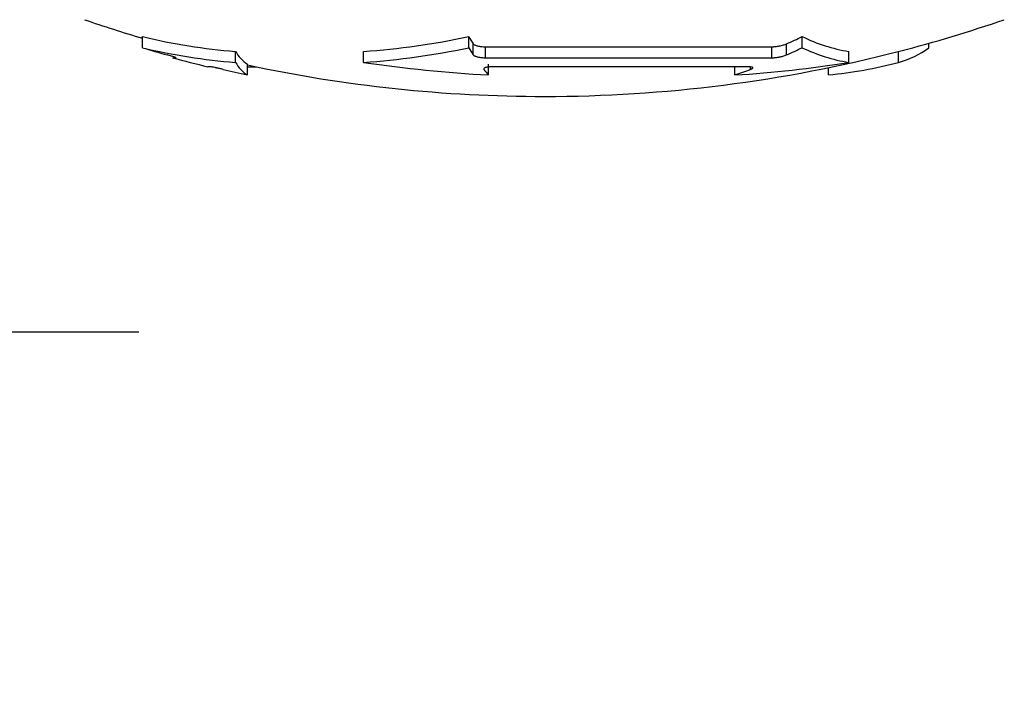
# Model space of a CAD drawing. Header units: millimetres. Extents: x 0 to 838, y 0 to 648.
# Tile 24 of 63: x 141 to 169, y 431 to 451. Entities that reach past the tile are written whole.
import ezdxf

# ---------------------------------------------------------------- set-up
doc = ezdxf.new("R2010")
doc.units = ezdxf.units.MM
doc.header["$LTSCALE"] = 3
doc.layers.add('DIMENSIONS', color=140, linetype='Continuous', lineweight=25)
doc.styles.add('SLDTEXTSTYLE0', font='TXT', dxfattribs={"width": 0.7})
doc.dimstyles.new('SLDDIMSTYLE1', dxfattribs={"dimtxt": 6.474023, "dimasz": 9.906, "dimexe": 0, "dimexo": 0.0625, "dimgap": 1.618506, "dimtad": 0, "dimtih": 1, "dimtoh": 1, "dimdec": 1, "dimrnd": 1e-09, "dimzin": 4, "dimdsep": 46, "dimtxsty": 'SLDTEXTSTYLE0', "dimsah": 1, "dimcen": 0.09, "dimadec": 0, "dimazin": 1, "dimtfac": 1, "dimtdec": 1, "dimtmove": 0, "dimatfit": 0, "dimfxl": 0, "dimfrac": 2, "dimtolj": 1, "dimtzin": 12, "dimarcsym": 0})

# ---------------------------------------------------------------- blocks, each defined once
blk = doc.blocks.new('_D_21')
at = {"layer": 'DIMENSIONS'}
for p, q in [((115.508, 504.382), (115.508, 432.324)), ((125.508, 485.682), (125.508, 432.324)), ((70.173, 441.849), (67.999, 441.849)), ((67.999, 441.849), (67.999, 431.559)), ((89.411, 441.849), (91.585, 441.849)), ((91.585, 441.849), (91.585, 431.559)), ((115.508, 441.849), (98.184, 441.849)), ((125.508, 441.849), (144.558, 441.849)), ((67.999, 431.559), (70.173, 431.559)), ((91.585, 431.559), (89.411, 431.559))]:
    blk.add_line(p, q, dxfattribs=at)
for points in [[(115.508, 441.849), (105.602, 443.373), (105.602, 440.325)], [(125.508, 441.849), (135.414, 440.325), (135.414, 443.373)]]:
    blk.add_solid(points, dxfattribs=at)
at = {"layer": 'DIMENSIONS', "char_height": 6.35, "attachment_point": 1, "style": 'SLDTEXTSTYLE0'}
for s, insert in [('10.0', (70.173, 451.484)), ('0.39', (70.173, 439.745))]:
    blk.add_mtext(s, dxfattribs=dict(at, insert=insert))

msp = doc.modelspace()

# ---------------------------------------------------------------- linework, layer by layer
for p, q in [((144.658488, 449.867388), (144.658488, 450.180507)), ((153.869406, 449.867388), (153.869406, 450.180507)), ((163.289153, 449.867388), (163.289153, 450.180507)), ((154.000348, 449.66468), (154.000348, 449.976151)), ((154.342692, 449.894453), (162.427675, 449.894453)), ((154.342692, 449.583635), (154.342692, 449.894453)), ((162.427675, 449.583635), (162.427675, 449.894453)), ((162.843306, 449.66468), (162.843306, 449.976151)), ((166.862691, 449.867388), (166.862691, 449.992734)), ((147.28575, 449.452137), (147.28575, 449.761899)), ((150.899932, 449.452137), (150.899932, 449.761899)), ((164.604903, 449.452137), (164.604903, 449.761899)), ((166.007089, 449.452137), (166.007089, 449.761899)), ((145.507871, 449.583635), (145.602339, 449.583635)), ((146.587307, 449.327463), (146.507871, 449.327463)), ((147.619197, 449.098332), (147.619197, 449.40529)), ((147.619197, 449.327463), (147.873991, 449.327463)), ((154.342692, 449.583635), (162.427675, 449.583635)), ((154.427266, 449.098332), (154.427266, 449.40529)), ((161.779864, 449.327463), (154.546632, 449.327463)), ((161.389688, 449.098332), (161.389688, 449.327463)), ((161.829799, 449.25476), (161.829799, 449.325224)), ((164.030999, 449.098332), (164.030999, 449.304625))]:
    msp.add_line(p, q)
for centre, radius, start, end in [((156.007871, 488.491732), 40, 251.0540942, 253.5167774), ((156.007871, 488.491732), 40, 284.5167199, 288.9459058), ((148.63588, 466.689461), 16.98132, 256.4542586, 265.4397854), ((149.38931, 471.219341), 21.510551, 274.0270249, 282.0212425), ((160.502848, 454.286803), 7.801553, 211.7587267, 213.541283), ((155.188624, 467.265061), 18.907685, 293.8814148, 295.3676616), ((165.374708, 454.458626), 4.759395, 244.0110624, 260.69184), ((148.635313, 466.509606), 17.110774, 256.5606205, 265.4762605), ((156.030362, 487.561088), 39.371748, 253.2118773, 254.2653561), ((148.220428, 450.301669), 1.07934, 210.0061359, 236.1489382), ((149.389707, 471.076855), 21.677389, 273.9949292, 281.9262844), ((160.436167, 453.965648), 7.740678, 211.9679407, 213.7542567), ((156.007871, 488.491732), 40, 270, 284.5167199), ((155.200777, 467.065761), 19.005417, 293.7110094, 295.1875496), ((165.372943, 454.177874), 4.787742, 244.1997831, 260.7688352), ((165.39846, 451.795272), 2.420891, 284.5607748, 307.2167185), ((156.007871, 488.491732), 40.3, 254.8975433, 256.3652238), ((148.214254, 449.993182), 1.074639, 210.22959, 236.3768789), ((156.007871, 488.491732), 40, 257.8942402, 270), ((156.578414, 488.304804), 39.265442, 261.6848513, 266.859492), ((159.421953, 481.76626), 32.727138, 273.4470147, 279.112214), ((162.780118, 461.780191), 12.7434, 275.6331747, 284.6685413), ((156.019113, 487.517943), 39.327155, 256.6420303, 257.6671378), ((158.22134, 452.365019), 5.00662, 218.4059629, 220.7283609), ((155.604448, 466.072453), 17.932924, 288.8205008, 290.3128775)]:
    msp.add_arc(centre, radius, start, end)
for points, knots in [([(154.000348, 449.976151), (154.004891, 449.97081), (154.013911, 449.960205), (154.049175, 449.939918), (154.115856, 449.917272), (154.206268, 449.901973), (154.284126, 449.895365), (154.323185, 449.894756), (154.342692, 449.894453)], [0, 0, 0, 0, 0.126298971, 0.250775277, 0.50042369, 0.750203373, 0.875248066, 1, 1, 1, 1]), ([(162.427675, 449.894453), (162.438325, 449.894589), (162.459606, 449.894862), (162.49519, 449.897129), (162.556796, 449.903003), (162.649343, 449.917278), (162.741417, 449.939935), (162.804773, 449.960182), (162.83044, 449.970819), (162.843306, 449.976151)], [0, 0, 0, 0, 0.083427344, 0.16671648, 0.251552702, 0.50024094, 0.748495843, 0.873928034, 1, 1, 1, 1]), ([(145.602339, 449.583635), (145.603698, 449.583826), (145.606448, 449.58421), (145.601843, 449.587243), (145.590494, 449.592055), (145.5716, 449.598846), (145.536725, 449.610372), (145.469092, 449.632037), (145.39563, 449.65277), (145.353433, 449.66468)], [0, 0, 0, 0, 0.095359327, 0.19299036, 0.293053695, 0.39569849, 0.501062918, 0.713402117, 1, 1, 1, 1]), ([(154.000348, 449.66468), (154.004857, 449.659483), (154.013433, 449.649597), (154.03679, 449.636151), (154.063423, 449.624717), (154.091496, 449.615284), (154.14165, 449.601765), (154.225597, 449.587387), (154.304455, 449.584861), (154.342692, 449.583635)], [0, 0, 0, 0, 0.124738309, 0.237262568, 0.337578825, 0.425700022, 0.501649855, 0.758349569, 1, 1, 1, 1]), ([(162.427675, 449.583635), (162.439902, 449.583826), (162.464649, 449.58421), (162.506678, 449.587242), (162.551817, 449.592051), (162.59955, 449.598841), (162.664276, 449.610326), (162.755935, 449.632008), (162.811375, 449.652739), (162.843306, 449.66468)], [0, 0, 0, 0, 0.095367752, 0.193025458, 0.29313343, 0.395840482, 0.501284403, 0.712762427, 1, 1, 1, 1]), ([(146.933193, 449.25476), (146.916119, 449.258758), (146.883536, 449.266387), (146.83667, 449.276948), (146.795584, 449.286157), (146.76054, 449.293989), (146.731437, 449.30048), (146.680562, 449.311487), (146.616424, 449.324061), (146.596804, 449.326353), (146.587307, 449.327463)], [0, 0, 0, 0, 0.1086909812, 0.2074226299, 0.2961935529, 0.3750045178, 0.4438593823, 0.5027668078, 0.7593211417, 1, 1, 1, 1]), ([(154.546632, 449.327463), (154.531501, 449.327291), (154.500854, 449.326943), (154.456898, 449.324203), (154.41534, 449.31986), (154.377566, 449.313724), (154.335409, 449.303528), (154.291154, 449.283916), (154.295468, 449.265568), (154.298009, 449.25476)], [0, 0, 0, 0, 0.0951448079, 0.1927119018, 0.2928231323, 0.3955912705, 0.5011205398, 0.7061244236, 1, 1, 1, 1]), ([(161.829799, 449.25476), (161.840008, 449.258757), (161.859484, 449.266383), (161.878967, 449.276937), (161.891026, 449.286134), (161.896809, 449.293947), (161.898094, 449.300415), (161.894237, 449.311437), (161.867214, 449.324048), (161.808358, 449.326349), (161.779864, 449.327463)], [0, 0, 0, 0, 0.1086695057, 0.2072953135, 0.2958758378, 0.3744116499, 0.4429064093, 0.5013685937, 0.7585988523, 1, 1, 1, 1])]:
    msp.add_open_spline(points, degree=3, knots=knots)

# ---------------------------------------------------------------- dimensions: what is measured, and where the dimension line sits
at = {"layer": 'DIMENSIONS'}
dim = msp.add_linear_dim(base=(115.507871, 441.848597), p1=(125.507871, 489.491732), p2=(115.507871, 508.191732), dimstyle='SLDDIMSTYLE1', dxfattribs=at)
dim.commit()
dim.dimension.update_dxf_attribs({"geometry": '_D_21', "text_midpoint": (79.792003, 441.848597), "dimtype": 160})

doc.saveas('drawing.dxf')
